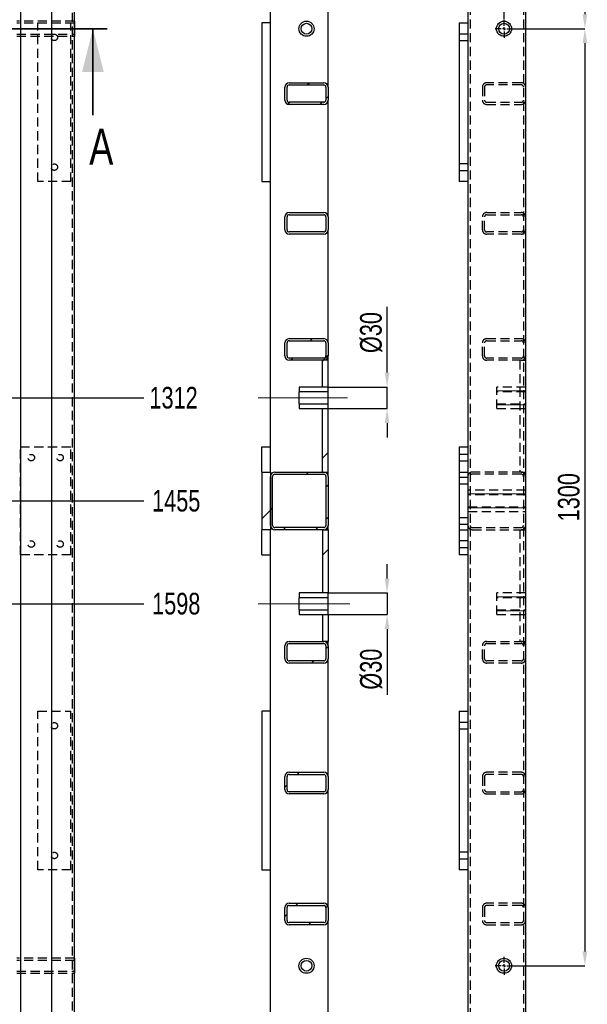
# Model space of a CAD drawing. Header units: millimetres. Extents: x 5 to 589, y 5 to 415.
# Tile 4 of 18: x 159 to 237, y 152 to 288. Entities that reach past the tile are written whole.
import ezdxf

# ---------------------------------------------------------------- set-up
doc = ezdxf.new("R2010")
doc.units = ezdxf.units.MM
doc.header["$PDSIZE"] = -1
doc.linetypes.add('CENTERX2', pattern=[20.32, 12.7, -2.54, 2.54, -2.54])
doc.linetypes.add('HIDDEN', pattern=[1.905, 1.27, -0.635])
for name, color, linetype in [('COTES', 1, 'Continuous'), ('TRAIT-FINS', 9, 'Continuous'), ('TRAIT-MIXTES', 3, 'CENTERX2'), ('TRAIT-TIRET', 2, 'HIDDEN')]:
    doc.layers.add(name, color=color, linetype=linetype)
doc.layers.add('TRAIT-FORT', color=4, linetype='Continuous', lineweight=25)
doc.styles.add('SLDTEXTSTYLE0', font='TXT', dxfattribs={"width": 0.75})
doc.dimstyles.new('SLDDIMSTYLE1', dxfattribs={"dimtxt": 3, "dimasz": 2, "dimexe": 0, "dimexo": 0.0625, "dimgap": 0.75, "dimtad": 0, "dimtih": 1, "dimtoh": 1, "dimdec": 0, "dimlfac": 10, "dimrnd": 1e-09, "dimzin": 12, "dimdsep": 46, "dimtxsty": 'SLDTEXTSTYLE0', "dimsah": 1, "dimcen": 0.09, "dimadec": 0, "dimazin": 3, "dimtfac": 1, "dimtdec": 0, "dimtofl": 0, "dimtmove": 0, "dimatfit": 3, "dimfxl": 1, "dimfrac": 2, "dimtolj": 1, "dimtzin": 12, "dimarcsym": 0})
doc.dimstyles.new('SLDDIMSTYLE2', dxfattribs={"dimtxt": 3, "dimasz": 2, "dimexe": 0, "dimexo": 0.0625, "dimgap": 0.75, "dimtad": 1, "dimdec": 0, "dimlfac": 10, "dimrnd": 1e-09, "dimzin": 12, "dimdsep": 46, "dimtxsty": 'SLDTEXTSTYLE0', "dimsah": 1, "dimcen": 0.09, "dimadec": 0, "dimazin": 3, "dimtfac": 1, "dimtdec": 0, "dimtofl": 0, "dimtmove": 0, "dimatfit": 3, "dimfxl": 1, "dimfrac": 2, "dimtolj": 1, "dimtzin": 12, "dimarcsym": 0})
doc.dimstyles.new('SLDDIMSTYLE7', dxfattribs={"dimtxt": 3, "dimasz": 2, "dimexe": 0, "dimexo": 0.0625, "dimgap": 0.75, "dimtad": 1, "dimdec": 0, "dimlfac": 10, "dimrnd": 1e-09, "dimzin": 12, "dimdsep": 46, "dimtxsty": 'SLDTEXTSTYLE0', "dimsah": 1, "dimcen": 0.09, "dimadec": 0, "dimazin": 3, "dimtfac": 1, "dimtdec": 0, "dimtmove": 0, "dimatfit": 0, "dimfxl": 1, "dimfrac": 2, "dimtolj": 1, "dimtzin": 12, "dimarcsym": 0})
pattern_1 = [(45, (0, 0), (-13.4704, 13.4704), []), (45, (4.49, 0), (-13.4704, 13.4704), []), (45, (8.98, 0), (-13.4704, 13.4704), []), (45, (13.47, 0), (-13.4704, 13.4704), [])]

# ---------------------------------------------------------------- blocks, each defined once
blk = doc.blocks.new('_D_5')
at = {"layer": 'COTES', "color": 0, "lineweight": -2, "transparency": 16777216}
blk.add_line((130.94, 235.97), (175.89, 235.97), dxfattribs=at)
at = {"layer": 'Defpoints', "color": 0, "transparency": 16777216}
for p in [(166.28, 367.18), (130.87, 235.97), (175.89, 235.97)]:
    blk.add_point(p, dxfattribs=at)
at = {"layer": 'COTES', "color": 0, "transparency": 16777216, "insert": (180.02, 235.97), "char_height": 3, "attachment_point": 5, "style": 'SLDTEXTSTYLE0'}
blk.add_mtext('\\A1;1312', dxfattribs=at)
blk = doc.blocks.new('_D_6')
at = {"layer": 'COTES', "color": 0, "lineweight": -2, "transparency": 16777216}
blk.add_line((90.23, 221.68), (175.89, 221.68), dxfattribs=at)
at = {"layer": 'Defpoints', "color": 0, "transparency": 16777216}
for p in [(166.28, 367.18), (90.16, 221.68), (175.89, 221.68)]:
    blk.add_point(p, dxfattribs=at)
at = {"layer": 'COTES', "color": 0, "transparency": 16777216, "insert": (180.39, 221.68), "char_height": 3, "attachment_point": 5, "style": 'SLDTEXTSTYLE0'}
blk.add_mtext('\\A1;1455', dxfattribs=at)
blk = doc.blocks.new('_D_7')
at = {"layer": 'COTES', "color": 0, "lineweight": -2, "transparency": 16777216}
blk.add_line((130.94, 207.4), (175.89, 207.4), dxfattribs=at)
at = {"layer": 'Defpoints', "color": 0, "transparency": 16777216}
for p in [(166.28, 367.18), (130.87, 207.4), (175.89, 207.4)]:
    blk.add_point(p, dxfattribs=at)
at = {"layer": 'COTES', "color": 0, "transparency": 16777216, "insert": (180.39, 207.4), "char_height": 3, "attachment_point": 5, "style": 'SLDTEXTSTYLE0'}
blk.add_mtext('\\A1;1598', dxfattribs=at)
blk = doc.blocks.new('_D_8')
at = {"layer": 'COTES', "color": 0, "lineweight": -2, "transparency": 16777216}
blk.add_line((142.28, 112.61), (175.89, 112.61), dxfattribs=at)
at = {"layer": 'Defpoints', "color": 0, "transparency": 16777216}
for p in [(166.28, 367.18), (142.22, 112.61), (175.89, 112.61)]:
    blk.add_point(p, dxfattribs=at)
at = {"layer": 'COTES', "color": 0, "transparency": 16777216, "insert": (180.77, 112.61), "char_height": 3, "attachment_point": 5, "style": 'SLDTEXTSTYLE0'}
blk.add_mtext('\\A1;2546', dxfattribs=at)
blk = doc.blocks.new('_D_9')
at = {"layer": 'COTES', "color": 0, "lineweight": -2, "transparency": 16777216}
blk.add_line((166.34, 80.18), (175.89, 80.18), dxfattribs=at)
at = {"layer": 'Defpoints', "color": 0, "transparency": 16777216}
for p in [(166.28, 367.18), (166.28, 80.18), (175.89, 80.18)]:
    blk.add_point(p, dxfattribs=at)
at = {"layer": 'COTES', "color": 0, "transparency": 16777216, "insert": (180.58, 80.18), "char_height": 3, "attachment_point": 5, "style": 'SLDTEXTSTYLE0'}
blk.add_mtext('\\A1;2870', dxfattribs=at)
blk = doc.blocks.new('_D_15')
at = {"layer": 'COTES', "color": 0, "lineweight": -2, "transparency": 16777216}
for p, q in [((158.78, 345.58), (158.78, 76.99)), ((158.78, 76.99), (152.57, 72.99)), ((152.57, 72.99), (152.57, 68.99))]:
    blk.add_line(p, q, dxfattribs=at)
at = {"layer": 'Defpoints', "color": 0, "transparency": 16777216}
for p in [(158.78, 345.64), (61.78, 80.18), (152.57, 68.99)]:
    blk.add_point(p, dxfattribs=at)
at = {"layer": 'COTES', "color": 0, "transparency": 16777216, "insert": (152.57, 65.43), "char_height": 3, "attachment_point": 5, "rotation": 90, "style": 'SLDTEXTSTYLE0'}
blk.add_mtext('\\A1;970', dxfattribs=at)
blk = doc.blocks.new('_D_16')
at = {"layer": 'COTES', "color": 0, "lineweight": -2, "transparency": 16777216}
blk.add_line((163.1, 331.16), (163.1, 68.99), dxfattribs=at)
at = {"layer": 'Defpoints', "color": 0, "transparency": 16777216}
for p in [(163.1, 331.22), (61.78, 80.18), (163.1, 68.99)]:
    blk.add_point(p, dxfattribs=at)
at = {"layer": 'COTES', "color": 0, "transparency": 16777216, "insert": (163.1, 65.06), "char_height": 3, "attachment_point": 5, "rotation": 90, "style": 'SLDTEXTSTYLE0'}
blk.add_mtext('\\A1;1013', dxfattribs=at)
blk = doc.blocks.new('_D_75')
at = {"layer": 'COTES', "color": 0, "lineweight": -2, "transparency": 16777216}
for p, q in [((209.64, 239.47), (209.64, 248.6)), ((201.52, 237.47), (209.64, 237.47)), ((209.64, 234.47), (209.64, 237.47)), ((201.52, 234.47), (209.64, 234.47)), ((209.64, 232.47), (209.64, 230.47))]:
    blk.add_line(p, q, dxfattribs=at)
at = {"layer": 'COTES', "color": 0, "transparency": 16777216}
for points in [[(209.31, 239.47), (209.97, 239.47), (209.64, 237.47)], [(209.31, 232.47), (209.97, 232.47), (209.64, 234.47)]]:
    blk.add_solid(points, dxfattribs=at)
at = {"layer": 'Defpoints', "color": 0, "transparency": 16777216}
for p in [(201.46, 237.47), (201.46, 234.47), (209.64, 234.47)]:
    blk.add_point(p, dxfattribs=at)
at = {"layer": 'COTES', "color": 0, "transparency": 16777216, "insert": (205.89, 245.03), "char_height": 3, "attachment_point": 2, "rotation": 90, "style": 'SLDTEXTSTYLE0'}
blk.add_mtext('\\A1;%%c30', dxfattribs=at)
blk = doc.blocks.new('_D_76')
at = {"layer": 'COTES', "color": 0, "lineweight": -2, "transparency": 16777216}
for p, q in [((209.64, 210.9), (209.64, 212.9)), ((201.52, 208.9), (209.64, 208.9)), ((209.64, 208.9), (209.64, 205.9)), ((201.52, 205.9), (209.64, 205.9)), ((209.64, 203.9), (209.64, 194.77))]:
    blk.add_line(p, q, dxfattribs=at)
at = {"layer": 'COTES', "color": 0, "transparency": 16777216}
for points in [[(209.31, 210.9), (209.97, 210.9), (209.64, 208.9)], [(209.31, 203.9), (209.97, 203.9), (209.64, 205.9)]]:
    blk.add_solid(points, dxfattribs=at)
at = {"layer": 'Defpoints', "color": 0, "transparency": 16777216}
for p in [(201.46, 208.9), (201.46, 205.9), (209.64, 205.9)]:
    blk.add_point(p, dxfattribs=at)
at = {"layer": 'COTES', "color": 0, "transparency": 16777216, "insert": (205.89, 198.33), "char_height": 3, "attachment_point": 2, "rotation": 90, "style": 'SLDTEXTSTYLE0'}
blk.add_mtext('\\A1;%%c30', dxfattribs=at)
blk = doc.blocks.new('_D_79')
at = {"layer": 'COTES', "color": 0, "lineweight": -2, "transparency": 16777216}
for p, q in [((228.33, 367.18), (237.08, 367.18)), ((237.08, 365.18), (237.08, 289.18)), ((227.18, 287.18), (237.08, 287.18))]:
    blk.add_line(p, q, dxfattribs=at)
at = {"layer": 'COTES', "color": 0, "transparency": 16777216}
for points in [[(236.75, 365.18), (237.41, 365.18), (237.08, 367.18)], [(236.75, 289.18), (237.41, 289.18), (237.08, 287.18)]]:
    blk.add_solid(points, dxfattribs=at)
at = {"layer": 'Defpoints', "color": 0, "transparency": 16777216}
for p in [(228.26, 367.18), (227.11, 287.18), (237.08, 287.18)]:
    blk.add_point(p, dxfattribs=at)
at = {"layer": 'COTES', "color": 0, "transparency": 16777216, "insert": (233.33, 327.18), "char_height": 3, "attachment_point": 2, "rotation": 90, "style": 'SLDTEXTSTYLE0'}
blk.add_mtext('\\A1;800', dxfattribs=at)
blk = doc.blocks.new('_D_80')
at = {"layer": 'COTES', "color": 0, "lineweight": -2, "transparency": 16777216}
for p, q in [((223.86, 371.36), (216.54, 371.36)), ((225.86, 288.5), (225.86, 371.36)), ((228.86, 371.36), (225.86, 371.36)), ((228.86, 366.65), (228.86, 371.36)), ((230.86, 371.36), (232.86, 371.36))]:
    blk.add_line(p, q, dxfattribs=at)
at = {"layer": 'COTES', "color": 0, "transparency": 16777216}
for points in [[(223.86, 371.69), (223.86, 371.02), (225.86, 371.36)], [(230.86, 371.69), (230.86, 371.02), (228.86, 371.36)]]:
    blk.add_solid(points, dxfattribs=at)
at = {"layer": 'Defpoints', "color": 0, "transparency": 16777216}
for p in [(228.86, 371.36), (228.86, 366.58), (225.86, 288.43)]:
    blk.add_point(p, dxfattribs=at)
at = {"layer": 'COTES', "color": 0, "transparency": 16777216, "insert": (218.98, 375.11), "char_height": 3, "attachment_point": 2, "style": 'SLDTEXTSTYLE0'}
blk.add_mtext('\\A1;30', dxfattribs=at)
blk = doc.blocks.new('_D_81')
at = {"layer": 'COTES', "color": 0, "lineweight": -2, "transparency": 16777216}
for p, q in [((227.18, 287.18), (237.08, 287.18)), ((237.08, 285.18), (237.08, 159.18)), ((227.18, 157.18), (237.08, 157.18))]:
    blk.add_line(p, q, dxfattribs=at)
at = {"layer": 'COTES', "color": 0, "transparency": 16777216}
for points in [[(236.75, 285.18), (237.41, 285.18), (237.08, 287.18)], [(236.75, 159.18), (237.41, 159.18), (237.08, 157.18)]]:
    blk.add_solid(points, dxfattribs=at)
at = {"layer": 'Defpoints', "color": 0, "transparency": 16777216}
for p in [(227.11, 287.18), (227.11, 157.18), (237.08, 157.18)]:
    blk.add_point(p, dxfattribs=at)
at = {"layer": 'COTES', "color": 0, "transparency": 16777216, "insert": (233.33, 222.18), "char_height": 3, "attachment_point": 2, "rotation": 90, "style": 'SLDTEXTSTYLE0'}
blk.add_mtext('\\A1;1300', dxfattribs=at)
blk = doc.blocks.new('SW_CENTERMARKSYMBOL_21')
at = {"layer": 'TRAIT-MIXTES', "color": 0}
for p, q in [((-0.4, 0), (-1.25, 0)), ((0, 0), (-0.2, 0)), ((0, 0.4), (0, 1.25)), ((0, 0), (0, 0.2)), ((0, 0), (0, -0.2)), ((0, 0), (0.2, 0)), ((0.4, 0), (1.25, 0)), ((0, -0.4), (0, -1.25))]:
    blk.add_line(p, q, dxfattribs=at)
blk = doc.blocks.new('SW_CENTERMARKSYMBOL_22')
at = {"layer": 'TRAIT-MIXTES', "color": 0}
for p, q in [((-0.4, 0), (-1.25, 0)), ((0, 0), (-0.2, 0)), ((0, 0.4), (0, 1.25)), ((0, 0), (0, 0.2)), ((0, 0), (0, -0.2)), ((0, 0), (0.2, 0)), ((0.4, 0), (1.25, 0)), ((0, -0.4), (0, -1.25))]:
    blk.add_line(p, q, dxfattribs=at)

msp = doc.modelspace()

# ---------------------------------------------------------------- hatches: boundary and pattern name
at = {"layer": 'TRAIT-FINS'}
h = msp.add_hatch(dxfattribs=at)
h.set_pattern_fill('DIN 201 ACIER ET FONTE', color=256, style=0, pattern_type=2)
h.set_pattern_definition(pattern_1)
edge = h.paths.add_edge_path(flags=0)
edge.add_line((200.86, 279.68), (196.06, 279.68))
edge.add_arc((196.06, 279.08), 0.6, 90, 180)
edge.add_line((195.46, 279.08), (195.46, 277.28))
edge.add_arc((196.06, 277.28), 0.6, 180, 270)
edge.add_line((196.06, 276.68), (200.86, 276.68))
edge.add_arc((200.86, 277.28), 0.6, 270, 360)
edge.add_line((201.46, 277.28), (201.46, 279.08))
edge.add_arc((200.86, 279.08), 0.6, 0, 90)
edge = h.paths.add_edge_path(flags=0)
edge.add_arc((200.86, 277.28), 0.3, 270, 360, ccw=False)
edge.add_line((200.86, 276.98), (196.06, 276.98))
edge.add_arc((196.06, 277.28), 0.3, 180, 270, ccw=False)
edge.add_line((195.76, 277.28), (195.76, 279.08))
edge.add_arc((196.06, 279.08), 0.3, 90, 180, ccw=False)
edge.add_line((196.06, 279.38), (200.86, 279.38))
edge.add_arc((200.86, 279.08), 0.3, 0, 90, ccw=False)
edge.add_line((201.16, 279.08), (201.16, 277.28))
h = msp.add_hatch(dxfattribs=at)
h.set_pattern_fill('DIN 201 ACIER ET FONTE', color=256, style=0, pattern_type=2)
h.set_pattern_definition(pattern_1)
edge = h.paths.add_edge_path(flags=0)
edge.add_arc((200.86, 261.08), 0.6, 0, 90)
edge.add_line((200.86, 261.68), (196.06, 261.68))
edge.add_arc((196.06, 261.08), 0.6, 90, 180)
edge.add_line((195.46, 261.08), (195.46, 259.28))
edge.add_arc((196.06, 259.28), 0.6, 180, 270)
edge.add_line((196.06, 258.68), (200.86, 258.68))
edge.add_arc((200.86, 259.28), 0.6, 270, 360)
edge.add_line((201.46, 259.28), (201.46, 261.08))
edge = h.paths.add_edge_path(flags=0)
edge.add_line((201.16, 261.08), (201.16, 259.28))
edge.add_arc((200.86, 259.28), 0.3, 270, 360, ccw=False)
edge.add_line((200.86, 258.98), (196.06, 258.98))
edge.add_arc((196.06, 259.28), 0.3, 180, 270, ccw=False)
edge.add_line((195.76, 259.28), (195.76, 261.08))
edge.add_arc((196.06, 261.08), 0.3, 90, 180, ccw=False)
edge.add_line((196.06, 261.38), (200.86, 261.38))
edge.add_arc((200.86, 261.08), 0.3, 0, 90, ccw=False)
h = msp.add_hatch(dxfattribs=at)
h.set_pattern_fill('DIN 201 ACIER ET FONTE', color=256, style=0, pattern_type=2)
h.set_pattern_definition(pattern_1)
edge = h.paths.add_edge_path(flags=0)
edge.add_arc((200.86, 243.58), 0.6, 0, 90)
edge.add_line((200.86, 244.18), (196.06, 244.18))
edge.add_arc((196.06, 243.58), 0.6, 90, 180)
edge.add_line((195.46, 243.58), (195.46, 241.78))
edge.add_arc((196.06, 241.78), 0.6, 180, 270)
edge.add_line((196.06, 241.18), (200.86, 241.18))
edge.add_arc((200.86, 241.78), 0.6, 270, 360)
edge.add_line((201.46, 241.78), (201.46, 243.58))
edge = h.paths.add_edge_path(flags=0)
edge.add_line((201.16, 243.58), (201.16, 241.78))
edge.add_arc((200.86, 241.78), 0.3, 270, 360, ccw=False)
edge.add_line((200.86, 241.48), (196.06, 241.48))
edge.add_arc((196.06, 241.78), 0.3, 180, 270, ccw=False)
edge.add_line((195.76, 241.78), (195.76, 243.58))
edge.add_arc((196.06, 243.58), 0.3, 90, 180, ccw=False)
edge.add_line((196.06, 243.88), (200.86, 243.88))
edge.add_arc((200.86, 243.58), 0.3, 0, 90, ccw=False)
h = msp.add_hatch(dxfattribs=at)
h.set_pattern_fill('DIN 201 ACIER ET FONTE', color=256, style=0, pattern_type=2)
h.set_pattern_definition(pattern_1)
h.paths.add_polyline_path([(201.46, 237.47), (201.46, 241.18), (200.66, 241.18), (200.66, 237.47)], flags=0)
h = msp.add_hatch(dxfattribs=at)
h.set_pattern_fill('DIN 201 ACIER ET FONTE', color=256, style=0, pattern_type=2)
h.set_pattern_definition(pattern_1)
h.paths.add_polyline_path([(197.46, 236.8), (201.46, 236.8), (201.46, 237.47), (197.46, 237.47)], flags=0)
h = msp.add_hatch(dxfattribs=at)
h.set_pattern_fill('DIN 201 ACIER ET FONTE', color=256, style=0, pattern_type=2)
h.set_pattern_definition(pattern_1)
h.paths.add_polyline_path([(197.46, 234.47), (201.46, 234.47), (201.46, 235.14), (197.46, 235.14)], flags=0)
h = msp.add_hatch(dxfattribs=at)
h.set_pattern_fill('DIN 201 ACIER ET FONTE', color=256, style=0, pattern_type=2)
h.set_pattern_definition(pattern_1)
h.paths.add_polyline_path([(200.66, 234.47), (200.66, 225.68), (201.46, 225.68), (201.46, 234.47)], flags=0)
h = msp.add_hatch(dxfattribs=at)
h.set_pattern_fill('DIN 201 ACIER ET FONTE', color=256, style=0, pattern_type=2)
h.set_pattern_definition(pattern_1)
h.paths.add_polyline_path([(193.46, 225.68), (192.26, 225.68), (192.26, 217.68), (193.46, 217.68)], flags=0)
h = msp.add_hatch(dxfattribs=at)
h.set_pattern_fill('DIN 201 ACIER ET FONTE', color=256, style=0, pattern_type=2)
h.set_pattern_definition(pattern_1)
edge = h.paths.add_edge_path(flags=0)
edge.add_arc((200.86, 225.08), 0.6, 0, 90)
edge.add_line((200.86, 225.68), (194.06, 225.68))
edge.add_arc((194.06, 225.08), 0.6, 90, 180)
edge.add_line((193.46, 225.08), (193.46, 218.28))
edge.add_arc((194.06, 218.28), 0.6, 180, 270)
edge.add_line((194.06, 217.68), (200.86, 217.68))
edge.add_arc((200.86, 218.28), 0.6, 270, 360)
edge.add_line((201.46, 218.28), (201.46, 225.08))
edge = h.paths.add_edge_path(flags=0)
edge.add_line((194.06, 225.38), (200.86, 225.38))
edge.add_arc((200.86, 225.08), 0.3, 0, 90, ccw=False)
edge.add_line((201.16, 225.08), (201.16, 218.28))
edge.add_arc((200.86, 218.28), 0.3, 270, 360, ccw=False)
edge.add_line((200.86, 217.98), (194.06, 217.98))
edge.add_arc((194.06, 218.28), 0.3, 180, 270, ccw=False)
edge.add_line((193.76, 218.28), (193.76, 225.08))
edge.add_arc((194.06, 225.08), 0.3, 90, 180, ccw=False)
h = msp.add_hatch(dxfattribs=at)
h.set_pattern_fill('DIN 201 ACIER ET FONTE', color=256, style=0, pattern_type=2)
h.set_pattern_definition(pattern_1)
h.paths.add_polyline_path([(201.46, 217.68), (200.66, 217.68), (200.66, 208.9), (201.46, 208.9)], flags=0)
h = msp.add_hatch(dxfattribs=at)
h.set_pattern_fill('DIN 201 ACIER ET FONTE', color=256, style=0, pattern_type=2)
h.set_pattern_definition(pattern_1)
h.paths.add_polyline_path([(197.46, 208.23), (201.46, 208.23), (201.46, 208.9), (197.46, 208.9)], flags=0)
h = msp.add_hatch(dxfattribs=at)
h.set_pattern_fill('DIN 201 ACIER ET FONTE', color=256, style=0, pattern_type=2)
h.set_pattern_definition(pattern_1)
h.paths.add_polyline_path([(197.46, 205.9), (201.46, 205.9), (201.46, 206.56), (197.46, 206.56)], flags=0)
h = msp.add_hatch(dxfattribs=at)
h.set_pattern_fill('DIN 201 ACIER ET FONTE', color=256, style=0, pattern_type=2)
h.set_pattern_definition(pattern_1)
h.paths.add_polyline_path([(200.66, 202.18), (201.46, 202.18), (201.46, 205.9), (200.66, 205.9)], flags=0)
h = msp.add_hatch(dxfattribs=at)
h.set_pattern_fill('DIN 201 ACIER ET FONTE', color=256, style=0, pattern_type=2)
h.set_pattern_definition(pattern_1)
edge = h.paths.add_edge_path(flags=0)
edge.add_arc((200.86, 201.58), 0.6, 0, 90)
edge.add_line((200.86, 202.18), (196.06, 202.18))
edge.add_arc((196.06, 201.58), 0.6, 90, 180)
edge.add_line((195.46, 201.58), (195.46, 199.78))
edge.add_arc((196.06, 199.78), 0.6, 180, 270)
edge.add_line((196.06, 199.18), (200.86, 199.18))
edge.add_arc((200.86, 199.78), 0.6, 270, 360)
edge.add_line((201.46, 199.78), (201.46, 201.58))
edge = h.paths.add_edge_path(flags=0)
edge.add_line((201.16, 201.58), (201.16, 199.78))
edge.add_arc((200.86, 199.78), 0.3, 270, 360, ccw=False)
edge.add_line((200.86, 199.48), (196.06, 199.48))
edge.add_arc((196.06, 199.78), 0.3, 180, 270, ccw=False)
edge.add_line((195.76, 199.78), (195.76, 201.58))
edge.add_arc((196.06, 201.58), 0.3, 90, 180, ccw=False)
edge.add_line((196.06, 201.88), (200.86, 201.88))
edge.add_arc((200.86, 201.58), 0.3, 0, 90, ccw=False)
h = msp.add_hatch(dxfattribs=at)
h.set_pattern_fill('DIN 201 ACIER ET FONTE', color=256, style=0, pattern_type=2)
h.set_pattern_definition(pattern_1)
edge = h.paths.add_edge_path(flags=0)
edge.add_line((200.86, 184.02), (196.06, 184.02))
edge.add_arc((196.06, 183.42), 0.6, 90, 180)
edge.add_line((195.46, 183.42), (195.46, 181.62))
edge.add_arc((196.06, 181.62), 0.6, 180, 270)
edge.add_line((196.06, 181.02), (200.86, 181.02))
edge.add_arc((200.86, 181.62), 0.6, 270, 360)
edge.add_line((201.46, 181.62), (201.46, 183.42))
edge.add_arc((200.86, 183.42), 0.6, 0, 90)
edge = h.paths.add_edge_path(flags=0)
edge.add_arc((200.86, 181.62), 0.3, 270, 360, ccw=False)
edge.add_line((200.86, 181.32), (196.06, 181.32))
edge.add_arc((196.06, 181.62), 0.3, 180, 270, ccw=False)
edge.add_line((195.76, 181.62), (195.76, 183.42))
edge.add_arc((196.06, 183.42), 0.3, 90, 180, ccw=False)
edge.add_line((196.06, 183.72), (200.86, 183.72))
edge.add_arc((200.86, 183.42), 0.3, 0, 90, ccw=False)
edge.add_line((201.16, 183.42), (201.16, 181.62))
h = msp.add_hatch(dxfattribs=at)
h.set_pattern_fill('DIN 201 ACIER ET FONTE', color=256, style=0, pattern_type=2)
h.set_pattern_definition(pattern_1)
edge = h.paths.add_edge_path(flags=0)
edge.add_line((200.86, 165.86), (196.06, 165.86))
edge.add_arc((196.06, 165.26), 0.6, 90, 180)
edge.add_line((195.46, 165.26), (195.46, 163.46))
edge.add_arc((196.06, 163.46), 0.6, 180, 270)
edge.add_line((196.06, 162.86), (200.86, 162.86))
edge.add_arc((200.86, 163.46), 0.6, 270, 360)
edge.add_line((201.46, 163.46), (201.46, 165.26))
edge.add_arc((200.86, 165.26), 0.6, 0, 90)
edge = h.paths.add_edge_path(flags=0)
edge.add_arc((200.86, 163.46), 0.3, 270, 360, ccw=False)
edge.add_line((200.86, 163.16), (196.06, 163.16))
edge.add_arc((196.06, 163.46), 0.3, 180, 270, ccw=False)
edge.add_line((195.76, 163.46), (195.76, 165.26))
edge.add_arc((196.06, 165.26), 0.3, 90, 180, ccw=False)
edge.add_line((196.06, 165.56), (200.86, 165.56))
edge.add_arc((200.86, 165.26), 0.3, 0, 90, ccw=False)
edge.add_line((201.16, 165.26), (201.16, 163.46))

# ---------------------------------------------------------------- linework, layer by layer
at = {"lineweight": 35}
for p, q in [((170.83, 287.18), (56.66, 287.18)), ((168.83, 275.18), (168.83, 287.18))]:
    msp.add_line(p, q, dxfattribs=at)
msp.add_solid([(168.83, 287.18), (167.33, 281.18), (170.33, 281.18)], dxfattribs=at)
at = {"layer": 'TRAIT-FINS', "lineweight": 18}
for p, q in [((228.86, 236.92), (224.86, 236.92)), ((228.86, 235.02), (224.86, 235.02)), ((228.86, 222.64), (220.86, 222.64)), ((228.86, 220.73), (220.86, 220.73)), ((228.86, 208.35), (224.86, 208.35)), ((228.86, 206.44), (224.86, 206.44))]:
    msp.add_line(p, q, dxfattribs=at)
at = {"layer": 'TRAIT-FORT', "lineweight": 25}
for p, q in [((166.28, 80.18), (166.28, 367.18)), ((228.86, 366.58), (228.86, 80.78)), ((193.46, 229.18), (193.46, 309.68)), ((220.86, 309.68), (220.86, 287.98)), ((201.46, 279.08), (201.46, 295.28)), ((193.46, 287.98), (192.26, 287.98)), ((192.26, 287.98), (192.26, 265.98)), ((219.66, 287.98), (219.66, 265.98)), ((219.66, 287.98), (220.86, 287.98)), ((220.86, 287.98), (220.86, 265.98)), ((195.46, 277.28), (195.46, 279.08)), ((195.76, 277.28), (195.76, 279.08)), ((196.06, 279.68), (200.86, 279.68)), ((196.06, 279.38), (200.86, 279.38)), ((201.16, 279.08), (201.16, 277.28)), ((201.46, 279.08), (201.46, 277.28)), ((200.86, 276.98), (196.06, 276.98)), ((200.86, 276.68), (196.06, 276.68)), ((201.46, 261.08), (201.46, 277.28)), ((192.26, 265.98), (193.46, 265.98)), ((220.86, 265.98), (219.66, 265.98)), ((220.86, 265.98), (220.86, 229.18)), ((195.46, 259.28), (195.46, 261.08)), ((195.76, 259.28), (195.76, 261.08)), ((196.06, 261.68), (200.86, 261.68)), ((196.06, 261.38), (200.86, 261.38)), ((201.16, 261.08), (201.16, 259.28)), ((201.46, 261.08), (201.46, 259.28)), ((200.86, 258.98), (196.06, 258.98)), ((200.86, 258.68), (196.06, 258.68)), ((201.46, 243.58), (201.46, 259.28)), ((195.46, 241.78), (195.46, 243.58)), ((195.76, 241.78), (195.76, 243.58)), ((196.06, 244.18), (200.86, 244.18)), ((196.06, 243.88), (200.86, 243.88)), ((201.16, 243.58), (201.16, 241.78)), ((201.46, 243.58), (201.46, 241.78)), ((201.46, 241.18), (201.46, 241.78)), ((200.86, 241.48), (196.06, 241.48)), ((200.86, 241.18), (196.06, 241.18)), ((200.66, 237.47), (200.66, 241.18)), ((201.46, 241.18), (200.66, 241.18)), ((201.46, 237.47), (201.46, 241.18)), ((197.46, 237.47), (197.46, 236.8)), ((201.46, 237.47), (197.46, 237.47)), ((201.46, 236.8), (197.46, 236.8)), ((197.46, 235.14), (197.46, 236.8)), ((201.46, 237.47), (200.66, 237.47)), ((201.46, 236.8), (201.46, 237.47)), ((201.46, 235.14), (201.46, 236.8)), ((197.46, 235.14), (197.46, 234.47)), ((197.46, 235.14), (201.46, 235.14)), ((201.46, 234.47), (201.46, 235.14)), ((197.46, 234.47), (201.46, 234.47)), ((200.66, 234.47), (201.46, 234.47)), ((200.66, 225.68), (200.66, 234.47)), ((201.46, 225.68), (201.46, 234.47)), ((192.26, 229.18), (193.46, 229.18)), ((192.26, 225.68), (192.26, 229.18)), ((193.46, 225.68), (193.46, 229.18)), ((219.66, 229.18), (219.66, 214.18)), ((219.66, 229.18), (220.86, 229.18)), ((220.86, 229.18), (220.86, 214.18)), ((192.26, 225.68), (192.26, 217.68)), ((192.26, 225.68), (193.46, 225.68)), ((193.46, 225.68), (193.46, 217.68)), ((194.06, 225.68), (200.86, 225.68)), ((200.66, 225.68), (201.46, 225.68)), ((201.46, 225.08), (201.46, 225.68)), ((193.46, 218.28), (193.46, 225.08)), ((193.76, 218.28), (193.76, 225.08)), ((194.06, 225.38), (200.86, 225.38)), ((201.16, 225.08), (201.16, 218.28)), ((201.46, 225.08), (201.46, 218.28)), ((193.46, 217.68), (192.26, 217.68)), ((192.26, 214.18), (192.26, 217.68)), ((193.46, 214.18), (193.46, 217.68)), ((200.86, 217.98), (194.06, 217.98)), ((200.86, 217.68), (194.06, 217.68)), ((200.66, 217.68), (200.66, 208.9)), ((200.66, 217.68), (201.46, 217.68)), ((201.46, 217.68), (201.46, 218.28)), ((201.46, 217.68), (201.46, 208.9)), ((192.26, 214.18), (193.46, 214.18)), ((193.46, 114.11), (193.46, 214.18)), ((220.86, 214.18), (219.66, 214.18)), ((220.86, 214.18), (220.86, 192.48)), ((201.46, 208.9), (197.46, 208.9)), ((197.46, 208.9), (197.46, 208.23)), ((197.46, 206.56), (197.46, 208.23)), ((201.46, 208.23), (197.46, 208.23)), ((201.46, 208.9), (200.66, 208.9)), ((201.46, 208.23), (201.46, 208.9)), ((201.46, 206.56), (201.46, 208.23)), ((197.46, 206.56), (201.46, 206.56)), ((197.46, 206.56), (197.46, 205.9)), ((201.46, 205.9), (201.46, 206.56)), ((197.46, 205.9), (201.46, 205.9)), ((200.66, 205.9), (200.66, 202.18)), ((200.66, 205.9), (201.46, 205.9)), ((201.46, 205.9), (201.46, 202.18)), ((196.06, 202.18), (200.86, 202.18)), ((201.46, 202.18), (200.66, 202.18)), ((201.46, 201.58), (201.46, 202.18)), ((195.46, 199.78), (195.46, 201.58)), ((195.76, 199.78), (195.76, 201.58)), ((196.06, 201.88), (200.86, 201.88)), ((201.16, 201.58), (201.16, 199.78)), ((201.46, 201.58), (201.46, 199.78)), ((200.86, 199.48), (196.06, 199.48)), ((201.46, 183.42), (201.46, 199.78)), ((200.86, 199.18), (196.06, 199.18)), ((192.26, 192.48), (192.26, 170.48)), ((193.46, 192.48), (192.26, 192.48)), ((219.66, 192.48), (220.86, 192.48)), ((219.66, 192.48), (219.66, 170.48)), ((220.86, 192.48), (220.86, 170.48)), ((195.46, 181.62), (195.46, 183.42)), ((195.76, 181.62), (195.76, 183.42)), ((196.06, 184.02), (200.86, 184.02)), ((196.06, 183.72), (200.86, 183.72)), ((201.16, 183.42), (201.16, 181.62)), ((201.46, 183.42), (201.46, 181.62)), ((200.86, 181.32), (196.06, 181.32)), ((200.86, 181.02), (196.06, 181.02)), ((201.46, 165.26), (201.46, 181.62)), ((192.26, 170.48), (193.46, 170.48)), ((220.86, 170.48), (219.66, 170.48)), ((220.86, 170.48), (220.86, 135.38)), ((196.06, 165.86), (200.86, 165.86)), ((196.06, 165.56), (200.86, 165.56)), ((195.46, 163.46), (195.46, 165.26)), ((195.76, 163.46), (195.76, 165.26)), ((201.16, 165.26), (201.16, 163.46)), ((201.46, 165.26), (201.46, 163.46)), ((200.86, 163.16), (196.06, 163.16)), ((200.86, 162.86), (196.06, 162.86)), ((201.46, 147.09), (201.46, 163.46))]:
    msp.add_line(p, q, dxfattribs=at)
for centre, radius in [((198.46, 287.18), 1.05), ((225.86, 287.18), 1.05), ((198.46, 287.18), 0.75), ((225.86, 287.18), 0.75), ((198.46, 157.18), 1.05), ((198.46, 157.18), 0.75), ((225.86, 157.18), 1.05), ((225.86, 157.18), 0.75)]:
    msp.add_circle(centre, radius, dxfattribs=at)
for centre, radius, start, end in [((196.06, 279.08), 0.6, 90, 180), ((196.06, 279.08), 0.3, 90, 180), ((200.86, 279.08), 0.6, 0, 90), ((200.86, 279.08), 0.3, 0, 90), ((196.06, 277.28), 0.6, 180, 270), ((196.06, 277.28), 0.3, 180, 270), ((200.86, 277.28), 0.3, 270, 0), ((200.86, 277.28), 0.6, 270, 0), ((196.06, 261.08), 0.6, 90, 180), ((196.06, 261.08), 0.3, 90, 180), ((200.86, 261.08), 0.6, 0, 90), ((200.86, 261.08), 0.3, 0, 90), ((196.06, 259.28), 0.6, 180, 270), ((196.06, 259.28), 0.3, 180, 270), ((200.86, 259.28), 0.6, 270, 0), ((200.86, 259.28), 0.3, 270, 0), ((196.06, 243.58), 0.6, 90, 180), ((196.06, 243.58), 0.3, 90, 180), ((200.86, 243.58), 0.6, 0, 90), ((200.86, 243.58), 0.3, 0, 90), ((196.06, 241.78), 0.6, 180, 270), ((196.06, 241.78), 0.3, 180, 270), ((200.86, 241.78), 0.6, 270, 0), ((200.86, 241.78), 0.3, 270, 0), ((194.06, 225.08), 0.6, 90, 180), ((200.86, 225.08), 0.6, 0, 90), ((194.06, 225.08), 0.3, 90, 180), ((200.86, 225.08), 0.3, 0, 90), ((194.06, 218.28), 0.6, 180, 270), ((194.06, 218.28), 0.3, 180, 270), ((200.86, 218.28), 0.6, 270, 0), ((200.86, 218.28), 0.3, 270, 0), ((196.06, 201.58), 0.6, 90, 180), ((200.86, 201.58), 0.6, 0, 90), ((196.06, 201.58), 0.3, 90, 180), ((200.86, 201.58), 0.3, 0, 90), ((196.06, 199.78), 0.6, 180, 270), ((196.06, 199.78), 0.3, 180, 270), ((200.86, 199.78), 0.6, 270, 0), ((200.86, 199.78), 0.3, 270, 0), ((196.06, 183.42), 0.6, 90, 180), ((196.06, 183.42), 0.3, 90, 180), ((200.86, 183.42), 0.6, 0, 90), ((200.86, 183.42), 0.3, 0, 90), ((196.06, 181.62), 0.6, 180, 270), ((196.06, 181.62), 0.3, 180, 270), ((200.86, 181.62), 0.3, 270, 0), ((200.86, 181.62), 0.6, 270, 0), ((196.06, 165.26), 0.6, 90, 180), ((196.06, 165.26), 0.3, 90, 180), ((200.86, 165.26), 0.6, 0, 90), ((200.86, 165.26), 0.3, 0, 90), ((196.06, 163.46), 0.6, 180, 270), ((196.06, 163.46), 0.3, 180, 270), ((200.86, 163.46), 0.3, 270, 0), ((200.86, 163.46), 0.6, 270, 0)]:
    msp.add_arc(centre, radius, start, end, dxfattribs=at)
at = {"layer": 'TRAIT-MIXTES', "lineweight": 18}
for p, q in [((204.14, 235.97), (191.74, 235.97)), ((204.45, 207.4), (190.88, 207.4))]:
    msp.add_line(p, q, dxfattribs=at)
at = {"layer": 'TRAIT-TIRET'}
for p, q in [((165.98, 80.48), (165.98, 366.88)), ((221.16, 366.58), (221.16, 80.78)), ((228.56, 366.58), (228.56, 80.78)), ((166.27, 288.23), (158.28, 288.23)), ((166.28, 288.23), (165.98, 288.23)), ((166.27, 288.23), (166.27, 287.18)), ((166.27, 287.93), (158.28, 287.93)), ((161.18, 265.98), (161.18, 287.98)), ((161.18, 287.98), (165.78, 287.98)), ((165.78, 265.98), (165.78, 287.98)), ((166.27, 287.18), (166.27, 286.13)), ((158.28, 286.43), (166.27, 286.43)), ((158.28, 286.13), (166.27, 286.13)), ((165.98, 286.13), (166.28, 286.13)), ((220.86, 286.43), (219.66, 286.43)), ((219.66, 285.53), (220.86, 285.53)), ((222.86, 279.08), (222.86, 277.28)), ((223.16, 279.08), (223.16, 277.28)), ((228.26, 279.68), (223.46, 279.68)), ((228.26, 279.38), (223.46, 279.38)), ((223.46, 276.98), (228.26, 276.98)), ((223.46, 276.68), (228.26, 276.68)), ((220.86, 268.43), (219.66, 268.43)), ((219.66, 267.53), (220.86, 267.53)), ((165.78, 265.98), (161.18, 265.98)), ((222.86, 259.28), (222.86, 261.08)), ((223.16, 259.28), (223.16, 261.08)), ((223.46, 261.68), (228.26, 261.68)), ((223.46, 261.38), (228.26, 261.38)), ((228.26, 258.98), (223.46, 258.98)), ((228.26, 258.68), (223.46, 258.68)), ((222.86, 241.78), (222.86, 243.58)), ((223.16, 241.78), (223.16, 243.58)), ((223.46, 244.18), (228.26, 244.18)), ((223.46, 243.88), (228.26, 243.88)), ((228.26, 241.48), (223.46, 241.48)), ((228.26, 241.18), (223.46, 241.18)), ((228.06, 241.18), (228.06, 225.68)), ((228.26, 241.18), (228.86, 241.18)), ((224.86, 234.47), (224.86, 237.47)), ((228.86, 237.47), (224.86, 237.47)), ((228.86, 236.8), (224.86, 236.8)), ((228.86, 237.47), (228.06, 237.47)), ((224.86, 235.14), (228.86, 235.14)), ((224.86, 234.47), (228.86, 234.47)), ((228.06, 234.47), (228.86, 234.47)), ((158.78, 214.18), (158.78, 229.18)), ((158.78, 229.18), (165.78, 229.18)), ((165.78, 214.18), (165.78, 229.18)), ((220.86, 228.13), (219.66, 228.13)), ((219.66, 227.23), (220.86, 227.23)), ((219.66, 225.68), (220.86, 225.68)), ((228.26, 225.68), (221.46, 225.68)), ((228.26, 225.68), (228.86, 225.68)), ((220.86, 224.93), (219.66, 224.93)), ((219.66, 224.03), (220.86, 224.03)), ((228.26, 225.38), (221.46, 225.38)), ((221.16, 223.18), (220.86, 223.18)), ((228.86, 223.18), (220.86, 223.18)), ((228.86, 223.18), (228.56, 223.18)), ((228.86, 222.52), (220.86, 222.52)), ((220.86, 220.85), (228.86, 220.85)), ((220.86, 220.18), (221.16, 220.18)), ((220.86, 220.18), (228.86, 220.18)), ((228.56, 220.18), (228.86, 220.18)), ((220.86, 219.33), (219.66, 219.33)), ((219.66, 218.43), (220.86, 218.43)), ((219.66, 217.68), (220.86, 217.68)), ((221.46, 217.98), (228.26, 217.98)), ((221.46, 217.68), (228.26, 217.68)), ((228.06, 217.68), (228.06, 202.18)), ((228.26, 217.68), (228.86, 217.68)), ((220.86, 216.13), (219.66, 216.13)), ((219.66, 215.23), (220.86, 215.23)), ((165.78, 214.18), (158.78, 214.18)), ((224.86, 205.9), (224.86, 208.9)), ((228.86, 208.9), (224.86, 208.9)), ((228.86, 208.23), (224.86, 208.23)), ((228.86, 208.9), (228.06, 208.9)), ((224.86, 206.56), (228.86, 206.56)), ((224.86, 205.9), (228.86, 205.9)), ((228.06, 205.9), (228.86, 205.9)), ((223.46, 202.18), (228.26, 202.18)), ((228.26, 202.18), (228.86, 202.18)), ((222.86, 199.78), (222.86, 201.58)), ((223.16, 199.78), (223.16, 201.58)), ((223.46, 201.88), (228.26, 201.88)), ((228.26, 199.48), (223.46, 199.48)), ((228.26, 199.18), (223.46, 199.18)), ((161.18, 192.48), (165.78, 192.48)), ((161.18, 170.48), (161.18, 192.48)), ((165.78, 170.48), (165.78, 192.48)), ((220.86, 190.93), (219.66, 190.93)), ((219.66, 190.03), (220.86, 190.03)), ((222.86, 183.42), (222.86, 181.62)), ((223.16, 183.42), (223.16, 181.62)), ((228.26, 184.02), (223.46, 184.02)), ((228.26, 183.72), (223.46, 183.72)), ((223.46, 181.32), (228.26, 181.32)), ((223.46, 181.02), (228.26, 181.02)), ((220.86, 172.93), (219.66, 172.93)), ((219.66, 172.03), (220.86, 172.03)), ((165.78, 170.48), (161.18, 170.48)), ((228.26, 165.86), (223.46, 165.86)), ((228.26, 165.56), (223.46, 165.56)), ((222.86, 165.26), (222.86, 163.46)), ((223.16, 165.26), (223.16, 163.46)), ((223.46, 163.16), (228.26, 163.16)), ((223.46, 162.86), (228.26, 162.86)), ((166.27, 158.23), (158.28, 158.23)), ((166.27, 157.93), (158.28, 157.93)), ((166.28, 158.23), (165.98, 158.23)), ((166.27, 158.23), (166.27, 157.18)), ((166.27, 157.18), (166.27, 156.13)), ((158.28, 156.43), (166.27, 156.43)), ((158.28, 156.13), (166.27, 156.13)), ((165.98, 156.13), (166.28, 156.13))]:
    msp.add_line(p, q, dxfattribs=at)
for centre in [(163.48, 285.98), (163.48, 267.98), (160.28, 227.68), (164.28, 227.68), (160.28, 215.68), (164.28, 215.68), (163.48, 190.48), (163.48, 172.48)]:
    msp.add_circle(centre, 0.45, dxfattribs=at)
for centre, radius, start, end in [((223.46, 279.08), 0.6, 90, 180), ((223.46, 279.08), 0.3, 90, 180), ((228.26, 279.08), 0.6, 0, 90), ((228.26, 279.08), 0.3, 0, 90), ((223.46, 277.28), 0.6, 180, 270), ((223.46, 277.28), 0.3, 180, 270), ((228.26, 277.28), 0.3, 270, 0), ((228.26, 277.28), 0.6, 270, 0), ((223.46, 261.08), 0.6, 90, 180), ((223.46, 261.08), 0.3, 90, 180), ((228.26, 261.08), 0.6, 0, 90), ((228.26, 261.08), 0.3, 0, 90), ((223.46, 259.28), 0.6, 180, 270), ((223.46, 259.28), 0.3, 180, 270), ((228.26, 259.28), 0.6, 270, 0), ((228.26, 259.28), 0.3, 270, 0), ((223.46, 243.58), 0.6, 90, 180), ((223.46, 243.58), 0.3, 90, 180), ((228.26, 243.58), 0.6, 0, 90), ((228.26, 243.58), 0.3, 0, 90), ((223.46, 241.78), 0.6, 180, 270), ((223.46, 241.78), 0.3, 180, 270), ((228.26, 241.78), 0.3, 270, 0), ((228.26, 241.78), 0.6, 270, 0), ((221.46, 225.08), 0.6, 90, 180), ((228.26, 225.08), 0.6, 0, 90), ((221.46, 225.08), 0.3, 90, 180), ((228.26, 225.08), 0.3, 0, 90), ((221.46, 218.28), 0.6, 180, 270), ((221.46, 218.28), 0.3, 180, 270), ((228.26, 218.28), 0.6, 270, 0), ((228.26, 218.28), 0.3, 270, 0), ((223.46, 201.58), 0.6, 90, 180), ((228.26, 201.58), 0.6, 0, 90), ((223.46, 201.58), 0.3, 90, 180), ((228.26, 201.58), 0.3, 0, 90), ((223.46, 199.78), 0.6, 180, 270), ((223.46, 199.78), 0.3, 180, 270), ((228.26, 199.78), 0.6, 270, 0), ((228.26, 199.78), 0.3, 270, 0), ((223.46, 183.42), 0.6, 90, 180), ((223.46, 183.42), 0.3, 90, 180), ((228.26, 183.42), 0.6, 0, 90), ((228.26, 183.42), 0.3, 0, 90), ((223.46, 181.62), 0.6, 180, 270), ((223.46, 181.62), 0.3, 180, 270), ((228.26, 181.62), 0.6, 270, 0), ((228.26, 181.62), 0.3, 270, 0), ((223.46, 165.26), 0.6, 90, 180), ((223.46, 165.26), 0.3, 90, 180), ((228.26, 165.26), 0.6, 0, 90), ((228.26, 165.26), 0.3, 0, 90), ((223.46, 163.46), 0.6, 180, 270), ((223.46, 163.46), 0.3, 180, 270), ((228.26, 163.46), 0.3, 270, 0), ((228.26, 163.46), 0.6, 270, 0)]:
    msp.add_arc(centre, radius, start, end, dxfattribs=at)

# ---------------------------------------------------------------- block references
at = {"layer": 'TRAIT-MIXTES'}
for name, p in [('SW_CENTERMARKSYMBOL_22', (225.86, 287.18)), ('SW_CENTERMARKSYMBOL_21', (225.86, 157.18))]:
    msp.add_blockref(name, p, dxfattribs=at)

# ---------------------------------------------------------------- texts
at = {"insert": (168.32, 273.33), "char_height": 5, "attachment_point": 1, "style": 'SLDTEXTSTYLE0'}
msp.add_mtext('A', dxfattribs=at)

# ---------------------------------------------------------------- dimensions: what is measured, and where the dimension line sits
at = {"layer": 'COTES'}
dim = msp.add_linear_dim(base=(228.86, 371.36), p1=(225.86, 288.43), p2=(228.86, 366.58), dimstyle='SLDDIMSTYLE7', dxfattribs=at)
dim.commit()
dim.dimension.update_dxf_attribs({"geometry": '_D_80', "text_midpoint": (218.98, 371.36), "dimtype": 160})
for feature_location, offset, dtype, origin, picture, middle in [((90.16, 221.68), (85.73, 0), 0, (166.28, 367.18), '_D_6', (180.39, 221.68)), ((130.87, 235.97), (45.02, 0), 0, (166.28, 367.18), '_D_5', (180.02, 235.97)), ((130.87, 207.4), (45.02, 0), 0, (166.28, 367.18), '_D_7', (180.39, 207.4)), ((142.22, 112.61), (33.67, 0), 0, (166.28, 367.18), '_D_8', (180.77, 112.61)), ((166.28, 80.18), (9.62, 0), 0, (166.28, 367.18), '_D_9', (180.58, 80.18)), ((158.78, 345.64), (-6.21, -276.65), 1, (61.78, 80.18), '_D_15', (152.57, 65.43)), ((163.1, 331.22), (0, -262.23), 1, (61.78, 80.18), '_D_16', (163.1, 65.06))]:
    dim = msp.add_ordinate_dim(feature_location=feature_location, offset=offset, dtype=dtype, origin=origin, dimstyle='SLDDIMSTYLE1', dxfattribs=at)
    dim.commit()
    dim.dimension.update_dxf_attribs({"geometry": picture, "text_midpoint": middle})
for base, p1, p2, picture, middle in [((237.08, 287.18), (228.26, 367.18), (227.11, 287.18), '_D_79', (237.08, 327.18)), ((237.08, 157.18), (227.11, 287.18), (227.11, 157.18), '_D_81', (237.08, 222.18))]:
    dim = msp.add_linear_dim(base=base, p1=p1, p2=p2, angle=90, dimstyle='SLDDIMSTYLE2', dxfattribs=at)
    dim.commit()
    dim.dimension.update_dxf_attribs({"geometry": picture, "text_midpoint": middle, "dimtype": 160})
for base, p1, p2, picture, middle in [((209.64, 234.47), (201.46, 237.47), (201.46, 234.47), '_D_75', (209.64, 245.03)), ((209.64, 205.9), (201.46, 208.9), (201.46, 205.9), '_D_76', (209.64, 198.33))]:
    dim = msp.add_linear_dim(base=base, p1=p1, p2=p2, angle=90, text='%%c<>', dimstyle='SLDDIMSTYLE7', dxfattribs=at)
    dim.commit()
    dim.dimension.update_dxf_attribs({"geometry": picture, "text_midpoint": middle, "dimtype": 160})

doc.saveas('drawing.dxf')
